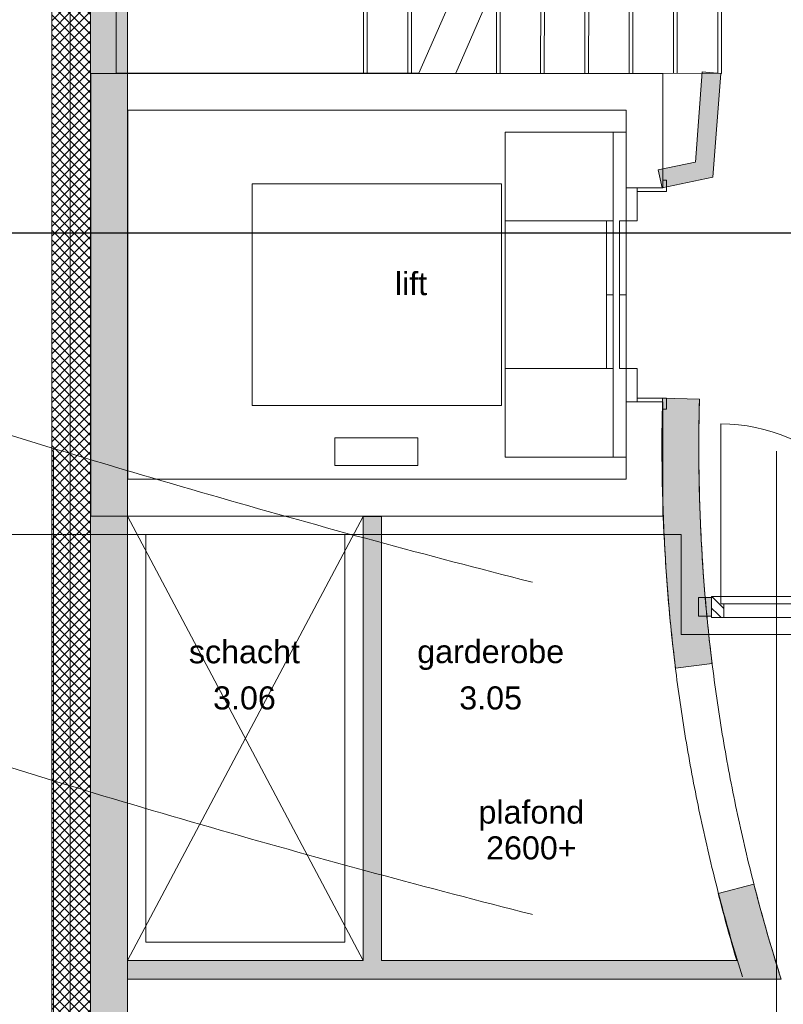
# Model space of a CAD drawing. Extents: x -329828 to 339781, y -55429 to 69176.
# Tile 5 of 140: x -255253 to -251116, y 18600 to 23935. Entities that reach past the tile are written whole.
import ezdxf
from ezdxf.enums import TextEntityAlignment as Align

# ---------------------------------------------------------------- set-up
doc = ezdxf.new("R2010")
doc.units = 0
doc.header["$LTSCALE"] = 50
for name, pattern in [('_ .', [190, 90, -50, 0, -50]), ('B0204', [1300, 1000, -100, 100, -100]), ('B0702', [117.37, 78.119999, -39.250001])]:
    doc.linetypes.add(name, pattern=pattern)
doc.layers.get('0').update_dxf_attribs({"linetype": 'CONTINUOUS'})
for name, color, linetype in [('00 Bestaand', 7, 'CONTINUOUS'), ('00 Bestaand Doorsnede-arcering', 7, 'CONTINUOUS'), ('00 Bestaand Laagscheidingslijnen', 7, 'CONTINUOUS'), ('00 Ruimtenummer', 7, 'CONTINUOUS'), ('00 tekst plafond', 7, 'CONTINUOUS'), ('22 Binnenwanden', 7, 'CONTINUOUS'), ('22 Binnenwanden 2D arcering', 7, 'CONTINUOUS'), ('22 Binnenwanden Deuren', 7, 'CONTINUOUS'), ('22 Binnenwanden Deurlabels', 7, 'CONTINUOUS'), ('22 Binnenwanden Doorsnede-arcering', 7, 'CONTINUOUS'), ('65 Beveiliging', 7, 'CONTINUOUS'), ('A Stramien', 7, 'CONTINUOUS'), ('Tekst_dim 1_ 50', 7, 'CONTINUOUS'), ('WM5448--', 1, 'CONTINUOUS')]:
    doc.layers.add(name, color=color, linetype=linetype)
doc.styles.add('GENERATED_STYLE_1', font='ARIAL.TTF')
doc.styles.get("Standard").update_dxf_attribs({"font": 'ARIAL.TTF'})
doc.linetypes.add('WBDBO 60', pattern='A,0,[1,4 3e verdieping1.Shx,S=13.888889,R=0,X=0,Y=-6.10623e-16],-1750,0', length=1750)
doc.dimstyles.new('GENERATED_STYLE__8', dxfattribs={"dimtxt": 0.18, "dimasz": 136.8, "dimexe": 0.18, "dimexo": 0.0625, "dimgap": 0.09, "dimtad": 0, "dimtih": 1, "dimtoh": 1, "dimdec": 4, "dimzin": 0, "dimdsep": 46, "dimtxsty": 'Standard', "dimcen": 0.09, "dimadec": 0, "dimazin": 0, "dimtfac": 1, "dimtdec": 4, "dimtmove": 0, "dimatfit": 3, "dimldrblk": 'ARROWHEAD_11', "dimfxl": 0, "dimtolj": 1, "dimtzin": 0, "dimarcsym": 0})
pattern_1 = [(45, (0, 0), (-31.8198, 31.8198), [])]
pattern_2 = [(135, (0, 0), (26.516504, 26.516504), []), (-135, (0, 0), (-26.516504, 26.516504), [])]

# ---------------------------------------------------------------- blocks, each defined once
blk = doc.blocks.new('D1c 1 zij bu h 15')
at = {"layer": '22 Binnenwanden 2D arcering', "linetype": 'Continuous', "lineweight": 0}
h = blk.add_hatch(dxfattribs=at)
h.set_pattern_fill('12_NAALDHOUT_0002', color=9, style=0, pattern_type=2)
h.set_pattern_definition(pattern_1)
h.paths.add_polyline_path([(-860, 0), (-860, -114), (-826.5, -114), (-826.5, 0)], flags=0)
h = blk.add_hatch(dxfattribs=at)
h.set_pattern_fill('12_NAALDHOUT_0002', color=9, style=0, pattern_type=2)
h.set_pattern_definition(pattern_1)
h.paths.add_polyline_path([(-826.5, 0), (-826.5, -114), (-810, -114), (-810, 0)], flags=0)
h = blk.add_hatch(dxfattribs=at)
h.set_pattern_fill('12_NAALDHOUT_0002', color=9, style=0, pattern_type=2)
h.set_pattern_definition(pattern_1)
h.paths.add_polyline_path([(-810, -74), (-810, 0), (-793, 0), (-793, -74)], flags=0)
h = blk.add_hatch(dxfattribs=at)
h.set_pattern_fill('12_NAALDHOUT_0002', color=9, style=0, pattern_type=2)
h.set_pattern_definition(pattern_1)
h.paths.add_polyline_path([(124, -74), (107, -74), (107, 0), (124, 0)], flags=0)
h = blk.add_hatch(dxfattribs=at)
h.set_pattern_fill('12_NAALDHOUT_0002', color=9, style=0, pattern_type=2)
h.set_pattern_definition(pattern_1)
h.paths.add_polyline_path([(124, 0), (124, -114), (140.5, -114), (140.5, 0)], flags=0)
h = blk.add_hatch(dxfattribs=at)
h.set_pattern_fill('12_NAALDHOUT_0002', color=9, style=0, pattern_type=2)
h.set_pattern_definition(pattern_1)
h.paths.add_polyline_path([(140.5, 0), (140.5, -114), (157, -114), (157, 0)], flags=0)
h = blk.add_hatch(dxfattribs=at)
h.set_pattern_fill('12_NAALDHOUT_0002', color=9, style=0, pattern_type=2)
h.set_pattern_definition(pattern_1)
h.paths.add_polyline_path([(157, -60), (157, 0), (174, 0), (174, -60)], flags=0)
h = blk.add_hatch(dxfattribs=at)
h.set_pattern_fill('12_NAALDHOUT_0002', color=9, style=0, pattern_type=2)
h.set_pattern_definition(pattern_1)
h.paths.add_polyline_path([(810, -60), (793, -60), (793, 0), (810, 0)], flags=0)
h = blk.add_hatch(dxfattribs=at)
h.set_pattern_fill('12_NAALDHOUT_0002', color=9, style=0, pattern_type=2)
h.set_pattern_definition(pattern_1)
h.paths.add_polyline_path([(810, 0), (810, -114), (826.5, -114), (826.5, 0)], flags=0)
h = blk.add_hatch(dxfattribs=at)
h.set_pattern_fill('12_NAALDHOUT_0002', color=9, style=0, pattern_type=2)
h.set_pattern_definition(pattern_1)
h.paths.add_polyline_path([(860, 0), (826.5, 0), (826.5, -114), (860, -114)], flags=0)
at = {"layer": '22 Binnenwanden Deuren', "color": 9, "linetype": 'Continuous', "lineweight": 0}
for p, q in [((-422.2, 429), (-263.8, 587.4)), ((-422.2, 587.4), (-263.8, 429)), ((-343, 587.4), (-343, -701.4)), ((-422.2, 241.7), (-263.8, 400.2)), ((-422.2, 400.2), (-263.8, 241.7)), ((-810, -114), (-810, -1048)), ((-422.2, -352.2), (-263.8, -510.7)), ((-422.2, -510.7), (-263.8, -352.2)), ((-422.2, -701.4), (-263.8, -543)), ((-422.2, -543), (-263.8, -701.4))]:
    blk.add_line(p, q, dxfattribs=at)
at = {"layer": '22 Binnenwanden Deuren', "color": 1, "linetype": 'Continuous', "lineweight": 0}
for p, q in [((-860, 0), (860, 0)), ((-860, 0), (-860, -114)), ((-793, -74), (-793, 0)), ((107, -74), (107, 0)), ((174, -60), (174, 0)), ((793, -60), (793, 0)), ((860, -114), (860, 0)), ((-860, -107), (-860, -7)), ((860, -107), (860, -7)), ((124, -74), (-810, -74)), ((-810, -74), (-810, -114)), ((124, -114), (124, -74)), ((157, -60), (810, -60)), ((157, -114), (157, -60)), ((810, -114), (810, -60)), ((-860, -114), (860, -114)), ((-810, -114), (124, -114))]:
    blk.add_line(p, q, dxfattribs=at)
at = {"layer": '22 Binnenwanden Deuren', "color": 9, "linetype": 'Continuous', "lineweight": 0}
for centre, radius, start, end in [((-343, 160), 72.3, 270, 90), ((-343, 15.3), 72.3, 90, 270), ((-343, -129.3), 72.3, 270, 90), ((-810, -114), 934, 270, 0), ((-343, -274), 72.3, 90, 270)]:
    blk.add_arc(centre, radius, start, end, dxfattribs=at)
blk = doc.blocks.new('Deur en raam marker 15+_3')
at = {"layer": '22 Binnenwanden Deurlabels', "color": 2, "lineweight": 0, "style": 'GENERATED_STYLE_1'}
blk.add_attdef('AC_WIDO_ID', text='', height=125, dxfattribs=at).set_placement((-47.4, -340.6), align=Align.BOTTOM_LEFT)
blk = doc.blocks.new('Wall_1_2', base_point=(9888.6, 20703.3))
at = {"layer": '22 Binnenwanden Doorsnede-arcering', "linetype": 'Continuous', "lineweight": 0}
for points in [[(9888.6, 20803.3), (9888.6, 20703.3), (9959.3, 20703.3), (9959.3, 20803.3)], [(11711, 20803.3), (11679.3, 20803.3), (11679.3, 20703.3), (11711, 20703.3)]]:
    blk.add_hatch(color=255, dxfattribs=at).paths.add_polyline_path(points, flags=0)
at = {"layer": '22 Binnenwanden', "color": 1, "linetype": 'Continuous', "lineweight": 0}
for p, q in [((9959.3, 20803.3), (9888.6, 20803.3)), ((9888.6, 20803.3), (9888.6, 20703.3)), ((9959.3, 20803.3), (9959.3, 20703.3)), ((11679.3, 20803.3), (11679.3, 20703.3)), ((11711, 20803.3), (11679.3, 20803.3)), ((11711, 20703.3), (11711, 20803.3)), ((9888.6, 20703.3), (9959.3, 20703.3)), ((11679.3, 20703.3), (11711, 20703.3))]:
    blk.add_line(p, q, dxfattribs=at)
for p in [(9959.3, 20803.3), (11679.3, 20803.3)]:
    blk.add_point(p, dxfattribs=at)
at = {"layer": '22 Binnenwanden Deuren', "color": 1, "linetype": 'Continuous', "lineweight": 0, "xscale": -1, "zscale": 1000, "rotation": 180}
blk.add_blockref('D1c 1 zij bu h 15', (10819.3, 20696.3), dxfattribs=at)
at = {"layer": '22 Binnenwanden Deurlabels', "color": 9, "linetype": 'Continuous', "lineweight": 0}
ref = blk.add_blockref('Deur en raam marker 15+_3', (10819.3, 20803.3), dxfattribs=at)
ref.add_attrib('AC_WIDO_ID', 'h', dxfattribs={"color": 2, "linetype": 'Continuous', "lineweight": 0, "height": 125, "style": 'GENERATED_STYLE_1'}).set_placement((10771.9, 20462.8), align=Align.BOTTOM_LEFT)
blk = doc.blocks.new('Wall_15_2', base_point=(6795, 23643.9))
at = {"layer": '00 Bestaand Doorsnede-arcering', "linetype": 'Continuous', "lineweight": 0}
h = blk.add_hatch(dxfattribs=at)
h.set_pattern_fill('13_45GR_ISOLATIE_0002', color=255, style=0, pattern_type=2)
h.set_pattern_definition(pattern_2)
h.paths.add_polyline_path([(6485, 23643.9), (6385, 23643.9), (6385, 17501.9), (6485, 17501.9)], flags=0)
h = blk.add_hatch(dxfattribs=at)
h.set_pattern_fill('13_45GR_ISOLATIE_0002', color=255, style=0, pattern_type=2)
h.set_pattern_definition(pattern_2)
h.paths.add_polyline_path([(6485, 23643.9), (6485, 17501.9), (6545, 17501.9), (6595, 17501.9), (6595, 23643.9)], flags=0)
blk.add_hatch(color=255, dxfattribs=at).paths.add_polyline_path([(6595, 17501.9), (6610, 17501.9), (6795, 17501.9), (6795, 23643.9), (6595, 23643.9)], flags=0)
at = {"layer": '00 Bestaand', "color": 2, "linetype": 'Continuous', "lineweight": 0}
for p, q in [((6385, 23643.9), (6385, 17501.9)), ((6795, 18836.9), (6795, 23643.9)), ((6795, 17501.9), (6795, 18736.9))]:
    blk.add_line(p, q, dxfattribs=at)
at = {"layer": '00 Bestaand Laagscheidingslijnen', "color": 2, "linetype": 'Continuous', "lineweight": 0}
for p, q in [((6485, 17501.9), (6485, 23643.9)), ((6595, 17501.9), (6595, 23643.9))]:
    blk.add_line(p, q, dxfattribs=at)
blk = doc.blocks.new('Wall_32_2', base_point=(6795, 18736.9))
at = {"layer": '00 Bestaand Doorsnede-arcering', "linetype": 'Continuous', "lineweight": 0}
blk.add_hatch(color=255, dxfattribs=at).paths.add_polyline_path([(6795, 18736.9), (10336, 18736.9), (10096, 18836.9), (6795, 18836.9)], flags=0)
at = {"layer": '00 Bestaand', "color": 1, "linetype": 'Continuous', "lineweight": 0}
for p, q in [((8071.6, 18836.9), (6795, 18836.9)), ((10096, 18836.9), (8171.6, 18836.9)), ((6795, 18736.9), (10336, 18736.9))]:
    blk.add_line(p, q, dxfattribs=at)
blk = doc.blocks.new('Wall_33_2', base_point=(8071.6, 18736.9))
at = {"layer": '00 Bestaand Doorsnede-arcering', "linetype": 'Continuous', "lineweight": 0}
blk.add_hatch(color=255, dxfattribs=at).paths.add_polyline_path([(8171.6, 18836.9), (8171.6, 21243.4), (8071.6, 21243.4), (8071.6, 18836.9)], flags=0)
at = {"layer": '00 Bestaand', "color": 1, "linetype": 'Continuous', "lineweight": 0}
for p, q in [((8171.6, 21243.4), (8071.6, 21243.4)), ((8071.6, 21243.4), (8071.6, 18836.9)), ((8171.6, 18836.9), (8171.6, 21243.4))]:
    blk.add_line(p, q, dxfattribs=at)
blk = doc.blocks.new('Wall_34_2', base_point=(9893.8, 21878.3))
at = {"layer": '00 Bestaand Doorsnede-arcering', "linetype": 'Continuous', "lineweight": 0}
blk.add_hatch(color=255, dxfattribs=at).paths.add_polyline_path([(9693.9, 21883.8, 0.037771), (9763.8, 20421), (9962.3, 20445.6, -0.037771), (9893.8, 21878.3)], flags=0)
at = {"layer": '00 Bestaand', "color": 1, "linetype": 'Continuous', "lineweight": 0}
for p, q in [((9893.8, 21878.3), (9693.9, 21883.8)), ((9763.8, 20421), (9962.3, 20445.6))]:
    blk.add_line(p, q, dxfattribs=at)
for radius in [9707, 9507]:
    blk.add_arc((19397.2, 21614.2), radius, 178.40798, 187.06044, dxfattribs=at)
blk = doc.blocks.new('Wall_35_2', base_point=(10188.7, 19250.5))
at = {"layer": '00 Bestaand Doorsnede-arcering', "linetype": 'Continuous', "lineweight": 0}
blk.add_hatch(color=255, dxfattribs=at).paths.add_polyline_path([(9995, 19200.8, 0.009728), (10096, 18836.9), (10336, 18736.9, -0.014055), (10188.7, 19250.5)], flags=0)
at = {"layer": '00 Bestaand', "color": 1, "linetype": 'Continuous', "lineweight": 0}
blk.add_line((10188.7, 19250.5), (9995, 19200.8), dxfattribs=at)
for radius, end in [(9507, 197.61665), (9707, 196.62518)]:
    blk.add_arc((19397.2, 21614.2), radius, 194.39576, end, dxfattribs=at)
blk = doc.blocks.new('Wall_51_2', base_point=(6795, 23643.9))
at = {"layer": '00 Bestaand Doorsnede-arcering', "linetype": 'Continuous', "lineweight": 0}
h = blk.add_hatch(dxfattribs=at)
h.set_pattern_fill('13_45GR_ISOLATIE_0002', color=255, style=0, pattern_type=2)
h.set_pattern_definition(pattern_2)
h.paths.add_polyline_path([(6485, 23643.9), (6485, 27298.9), (6385, 27428.2), (6385, 23643.9)], flags=0)
h = blk.add_hatch(dxfattribs=at)
h.set_pattern_fill('13_45GR_ISOLATIE_0002', color=255, style=0, pattern_type=2)
h.set_pattern_definition(pattern_2)
h.paths.add_polyline_path([(6595, 23643.9), (6595, 27156.6), (6485, 27298.9), (6485, 23643.9)], flags=0)
blk.add_hatch(color=255, dxfattribs=at).paths.add_polyline_path([(6795, 23643.9), (6795, 26897.9), (6595, 27156.6), (6595, 23643.9)], flags=0)
at = {"layer": '00 Bestaand', "color": 2, "linetype": 'Continuous', "lineweight": 0}
for p, q in [((6385, 27428.2), (6385, 23643.9)), ((6795, 23643.9), (6795, 26897.9))]:
    blk.add_line(p, q, dxfattribs=at)
at = {"layer": '00 Bestaand Laagscheidingslijnen', "color": 2, "linetype": 'Continuous', "lineweight": 0}
for p, q in [((6485, 23643.9), (6485, 27298.9)), ((6595, 23643.9), (6595, 27156.6))]:
    blk.add_line(p, q, dxfattribs=at)
blk = doc.blocks.new('Wall_110_2', base_point=(10008.5, 23643.9))
at = {"layer": '00 Bestaand Doorsnede-arcering', "linetype": 'Continuous', "lineweight": 0}
blk.add_hatch(color=255, dxfattribs=at).paths.add_polyline_path([(9908.8, 23651.6), (9871.3, 23163.5), (9965.3, 23081.3), (10008.5, 23643.9)], flags=0)
at = {"layer": '00 Bestaand', "color": 1, "linetype": 'Continuous', "lineweight": 0}
for p, q in [((9908.8, 23651.6), (9871.3, 23163.5)), ((10008.5, 23643.9), (9908.8, 23651.6)), ((9965.3, 23081.3), (10008.5, 23643.9))]:
    blk.add_line(p, q, dxfattribs=at)
blk = doc.blocks.new('Wall_111_2', base_point=(9965.3, 23081.3))
at = {"layer": '00 Bestaand Doorsnede-arcering', "linetype": 'Continuous', "lineweight": 0}
blk.add_hatch(color=255, dxfattribs=at).paths.add_polyline_path([(9871.3, 23163.5), (9670.3, 23120.7), (9691.1, 23022.9), (9965.3, 23081.3)], flags=0)
at = {"layer": '00 Bestaand', "color": 1, "linetype": 'Continuous', "lineweight": 0}
for p, q in [((9871.3, 23163.5), (9670.3, 23120.7)), ((9670.3, 23120.7), (9691.1, 23022.9)), ((9691.1, 23022.9), (9965.3, 23081.3))]:
    blk.add_line(p, q, dxfattribs=at)
blk = doc.blocks.new('Trap bordes 15_3')
at = {"layer": '00 Bestaand', "color": 252, "linetype": 'B0702', "lineweight": 0}
for p, q in [((2180, 2400), (0, 2400)), ((0, 2400), (0, 1300)), ((240, 1300), (240, 2400)), ((260, 1300), (260, 2400)), ((480, 1300), (480, 2400)), ((500, 1300), (500, 2400)), ((720, 1300), (720, 2400)), ((740, 1300), (740, 2400)), ((960, 1300), (960, 2400)), ((980, 1300), (980, 2400)), ((1200, 1300), (1200, 2400)), ((1220, 1300), (1220, 2400)), ((1440, 1300), (1440, 2400)), ((1460, 1300), (1460, 2400)), ((1680, 1300), (1680, 2400)), ((1700, 1300), (1700, 2400)), ((1920, 1300), (1920, 2400)), ((1940, 1300), (1940, 2400)), ((3260, 2400), (2160, 2400)), ((2160, 1300), (2160, 2400)), ((2180, 1300), (2180, 2400)), ((2180, 1300), (2180, 2400)), ((3260, 0), (3260, 2400)), ((0, 1300), (2180, 1300)), ((2160, 1300), (2160, 1100)), ((0, 1100), (0, 0)), ((240, 1100), (240, 0)), ((480, 1100), (480, 0)), ((720, 1100), (720, 0)), ((1140, 1100), (1620, 0)), ((1900, 1100), (1140, 1100)), ((1180, 1100), (1180, 1008.3)), ((1200, 1100), (1200, 962.5)), ((1420, 1100), (1420, 458.3)), ((1440, 1100), (1440, 412.5)), ((1660, 1100), (1660, 0)), ((1680, 1100), (1680, 0)), ((2160, 1100), (1900, 1100)), ((1900, 0), (1900, 1100)), ((1900, 1100), (1900, 0)), ((1920, 1100), (1920, 0)), ((960, 1054.2), (960, 0)), ((1200, 504.2), (1200, 0)), ((1620, 0), (1900, 0)), ((1900, 0), (3260, 0))]:
    blk.add_line(p, q, dxfattribs=at)
at = {"layer": '00 Bestaand', "color": 9, "linetype": 'B0204', "lineweight": 0}
for p, q in [((250, 2050), (0, 1850)), ((0, 1850), (250, 1650)), ((2180, 1850), (0, 1850)), ((2160, 1850), (2710, 1850)), ((2710, 550), (2710, 1850)), ((1380, 550), (1920, 550)), ((1920, 550), (2710, 550))]:
    blk.add_line(p, q, dxfattribs=at)
at = {"layer": '00 Bestaand', "color": 1, "linetype": 'Continuous', "lineweight": 0}
for p, q in [((-20, 1100), (-20, 0)), ((940, 1100), (-20, 1100)), ((220, 1100), (220, 0)), ((460, 1100), (460, 0)), ((700, 1100), (700, 0)), ((1420, 0), (940, 1100)), ((940, 1100), (940, 0)), ((1180, 550), (1180, 0)), ((-20, 0), (1420, 0))]:
    blk.add_line(p, q, dxfattribs=at)
at = {"layer": '00 Bestaand', "color": 9, "linetype": 'Continuous', "lineweight": 0}
for p, q in [((1180, 550), (930, 750)), ((-20, 550), (1180, 550)), ((930, 350), (1180, 550))]:
    blk.add_line(p, q, dxfattribs=at)
for start, end in [(90, 270), (270, 90)]:
    blk.add_arc((-20, 550), 100, start, end, dxfattribs=at)
blk = doc.blocks.new('Trap bordes 15_4')
at = {"layer": '00 Bestaand', "color": 252, "linetype": 'B0702', "lineweight": 0}
for p, q in [((2180, 2400), (0, 2400)), ((0, 2400), (0, 1300)), ((240, 1300), (240, 2400)), ((260, 1300), (260, 2400)), ((480, 1300), (480, 2400)), ((500, 1300), (500, 2400)), ((720, 1300), (720, 2400)), ((740, 1300), (740, 2400)), ((960, 1300), (960, 2400)), ((980, 1300), (980, 2400)), ((1200, 1300), (1200, 2400)), ((1220, 1300), (1220, 2400)), ((1440, 1300), (1440, 2400)), ((1460, 1300), (1460, 2400)), ((1680, 1300), (1680, 2400)), ((1700, 1300), (1700, 2400)), ((1920, 1300), (1920, 2400)), ((1940, 1300), (1940, 2400)), ((3260, 2400), (2160, 2400)), ((2160, 1300), (2160, 2400)), ((2180, 1300), (2180, 2400)), ((2180, 1300), (2180, 2400)), ((3260, 0), (3260, 2400)), ((0, 1300), (2180, 1300)), ((2160, 1300), (2160, 1100)), ((0, 1100), (0, 0)), ((240, 1100), (240, 0)), ((480, 1100), (480, 0)), ((720, 1100), (720, 0)), ((1140, 1100), (1620, 0)), ((1900, 1100), (1140, 1100)), ((1180, 1100), (1180, 1008.3)), ((1200, 1100), (1200, 962.5)), ((1420, 1100), (1420, 458.3)), ((1440, 1100), (1440, 412.5)), ((1660, 1100), (1660, 0)), ((1680, 1100), (1680, 0)), ((2160, 1100), (1900, 1100)), ((1900, 0), (1900, 1100)), ((1900, 1100), (1900, 0)), ((1920, 1100), (1920, 0)), ((960, 1054.2), (960, 0)), ((1200, 504.2), (1200, 0)), ((1620, 0), (1900, 0)), ((1900, 0), (3260, 0))]:
    blk.add_line(p, q, dxfattribs=at)
at = {"layer": '00 Bestaand', "color": 9, "linetype": 'B0204', "lineweight": 0}
for p, q in [((250, 2050), (0, 1850)), ((0, 1850), (250, 1650)), ((2180, 1850), (0, 1850)), ((2160, 1850), (2710, 1850)), ((2710, 550), (2710, 1850)), ((1380, 550), (1920, 550)), ((1920, 550), (2710, 550))]:
    blk.add_line(p, q, dxfattribs=at)
at = {"layer": '00 Bestaand', "color": 1, "linetype": 'Continuous', "lineweight": 0}
for p, q in [((-20, 1100), (-20, 0)), ((940, 1100), (-20, 1100)), ((220, 1100), (220, 0)), ((460, 1100), (460, 0)), ((700, 1100), (700, 0)), ((1420, 0), (940, 1100)), ((940, 1100), (940, 0)), ((1180, 550), (1180, 0)), ((-20, 0), (1420, 0))]:
    blk.add_line(p, q, dxfattribs=at)
at = {"layer": '00 Bestaand', "color": 9, "linetype": 'Continuous', "lineweight": 0}
for p, q in [((1180, 550), (930, 750)), ((-20, 550), (1180, 550)), ((930, 350), (1180, 550))]:
    blk.add_line(p, q, dxfattribs=at)
for start, end in [(90, 270), (270, 90)]:
    blk.add_arc((-20, 550), 100, start, end, dxfattribs=at)
blk = doc.blocks.new('Lift 04 15+')
at = {"layer": '00 Bestaand', "color": 3, "linetype": 'Continuous', "lineweight": 0}
for p, q in [((-200, -200), (-200, 2900)), ((-200, 2900), (2199, 2900)), ((2199, -200), (2199, 2900)), ((0, 0), (0, 2700)), ((0, 2700), (1999, 2700)), ((1999, 0), (1999, 2700)), ((0, 0), (419.5, 0)), ((419.5, 0), (419.5, -200)), ((1579.5, 0), (1999, 0)), ((1579.5, 0), (1579.5, -200)), ((-200, -200), (419.5, -200)), ((1579.5, -200), (2199, -200))]:
    blk.add_line(p, q, dxfattribs=at)
at = {"layer": '00 Bestaand', "color": 9, "linetype": 'Continuous', "lineweight": 0}
for p, q in [((1599.5, 2025), (399.5, 2025)), ((399.5, 2025), (399.5, 675)), ((1599.5, 675), (1599.5, 2025)), ((75, 1577.3), (225, 1577.3)), ((75, 1577.3), (75, 1127.1)), ((225, 1577.3), (225, 1127.1)), ((225, 1127.1), (75, 1127.1)), ((1879.5, 655), (119.5, 655)), ((119.5, 655), (119.5, 0)), ((399.5, 675), (1599.5, 675)), ((599.5, 70), (599.5, 655)), ((1399.5, 70), (1399.5, 655)), ((1879.5, 0), (1879.5, 655)), ((119.5, 70), (1879.5, 70)), ((599.5, 105), (1399.5, 105)), ((999.5, 70), (999.5, 105)), ((119.5, 0), (1879.5, 0)), ((419.5, 0), (599.5, 0)), ((419.5, -60), (419.5, 0)), ((419.5, 0), (1579.5, 0)), ((1399.5, 35), (599.5, 35)), ((599.5, 35), (599.5, 0)), ((599.5, 0), (599.5, -60)), ((599.5, 0), (1399.5, 0)), ((999.5, 0), (999.5, 35)), ((1399.5, 0), (1399.5, 35)), ((1579.5, 0), (1399.5, 0)), ((1399.5, 0), (1399.5, -60)), ((1579.5, -60), (1579.5, 0)), ((599.5, -60), (419.5, -60)), ((439.5, -220), (439.5, -60)), ((1399.5, -60), (1579.5, -60)), ((1559.5, -220), (1559.5, -60)), ((379.5, -200), (379.5, -220)), ((1619.5, -200), (1619.5, -220)), ((379.5, -220), (439.5, -220)), ((1619.5, -220), (1559.5, -220))]:
    blk.add_line(p, q, dxfattribs=at)
blk = doc.blocks.new('ARROWHEAD_11')
at = {"color": 0, "linetype": 'Continuous', "lineweight": 0}
blk.add_line((0, 0), (-1, 0), dxfattribs=at)
at = {"color": 0, "linetype": 'Continuous', "lineweight": 0, "const_width": 0.25, "flags": 128}
blk.add_lwpolyline([(-0.125, 0, 1), (0.125, 0, 1)], format="xyb", close=True, dxfattribs=at)
blk = doc.blocks.new('fdsdfh')
at = {"color": 1, "linetype": 'B0702', "lineweight": 0, "flags": 128}
for points in [[(-342654.8, 71875.5, 0.08305), (-342223.5, 68768.7)], [(-342456.1, 71898.6, 0.08305), (-342024.8, 68791.8)]]:
    blk.add_lwpolyline(points, format="xyb", dxfattribs=at)
at = {"layer": '00 Bestaand', "color": 1, "linetype": 'B0702', "lineweight": 0, "flags": 128}
for points in [[(-344278.3, 68857.2), (-345555.3, 71265.5)], [(-345554.9, 68857.2), (-344278.3, 71263.7)]]:
    blk.add_lwpolyline(points, dxfattribs=at)
at = {"layer": '65 Beveiliging', "color": 1, "linetype": 'WBDBO 60', "lineweight": 0, "flags": 128}
for points in [[(-346934.1, 71165.2), (-342555.3, 71165.2), (-342555.3, 70623.6), (-340728.1, 70623.6), (-340672.5, 70136.8), (-338222.6, 69707.1), (-338222.6, 77231.8)], [(-344378.3, 71165.5), (-344378.3, 68957.2), (-345455.6, 68957.2), (-345455.6, 71167.4)]]:
    blk.add_lwpolyline(points, dxfattribs=at)
at = {"layer": 'A Stramien', "color": 9, "linetype": '_ .', "lineweight": 0, "flags": 128}
for points in [[(-345955.6, 57617.2), (-345955.6, 88255.4)], [(-345555.6, 57617.2), (-345555.6, 88255.4)], [(-342038.6, 57617.2), (-342038.6, 88255.4)]]:
    blk.add_lwpolyline(points, dxfattribs=at)
for points in [[(-305728.9, 72199.7), (-323977.9, 69395.6, -0.123), (-351351.8, 73578.1)], [(-305728.9, 70399.7), (-323967.9, 67595.6, -0.123), (-351352.6, 71777.4)]]:
    blk.add_lwpolyline(points, format="xyb", dxfattribs=at)
at = {"layer": '00 Bestaand', "color": 1, "lineweight": 0}
for name, p in [('Wall_51_2', (-345554.9, 73664.2)), ('Wall_15_2', (-345554.9, 73664.2)), ('Wall_110_2', (-342341.4, 73664.2)), ('Wall_111_2', (-342384.7, 73101.6)), ('Wall_34_2', (-342456.1, 71898.6)), ('Wall_33_2', (-344278.3, 68757.2)), ('Wall_35_2', (-342161.3, 69270.8)), ('Wall_32_2', (-345554.9, 68757.2))]:
    blk.add_blockref(name, p, dxfattribs=at)
at = {"layer": '00 Bestaand', "color": 1, "linetype": 'Continuous', "lineweight": 0, "xscale": -1, "zscale": 1000, "rotation": 359.955641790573}
for name in ['Trap bordes 15_3', 'Trap bordes 15_4']:
    blk.add_blockref(name, (-342356.8, 73664.2), dxfattribs=at)
at = {"layer": '00 Bestaand', "color": 1, "linetype": 'Continuous', "lineweight": 0, "zscale": 1000, "rotation": 90}
blk.add_blockref('Lift 04 15+', (-342854.2, 71465.2), dxfattribs=at)
at = {"layer": '22 Binnenwanden', "color": 1, "lineweight": 0}
blk.add_blockref('Wall_1_2', (-342461.3, 70723.6), dxfattribs=at)
at = {"layer": '00 Ruimtenummer', "color": 2, "linetype": 'Continuous', "lineweight": 0, "char_height": 125, "attachment_point": 5, "style": 'GENERATED_STYLE_1'}
for s, insert in [('{3.06}', (-344921.5, 70279.4)), ('{3.05}', (-343587.6, 70279.4))]:
    blk.add_mtext(s, dxfattribs=dict(at, insert=insert))
at = {"layer": '00 tekst plafond', "color": 1, "linetype": 'Continuous', "lineweight": 0, "insert": (-343367.1, 69563.9), "char_height": 125, "attachment_point": 5, "line_spacing_factor": 0.930826, "style": 'GENERATED_STYLE_1'}
blk.add_mtext('{plafond\\P2600+}', dxfattribs=at)
at = {"layer": 'Tekst_dim 1_ 50', "color": 1, "linetype": 'Continuous', "lineweight": 0, "char_height": 125, "attachment_point": 5, "style": 'GENERATED_STYLE_1'}
for s, insert in [('{lift}', (-344019.1, 72524.3)), ('{schacht}', (-344921.5, 70529.5)), ('{garderobe}', (-343587.6, 70512.5))]:
    blk.add_mtext(s, dxfattribs=dict(at, insert=insert))
at = {"layer": 'Tekst_dim 1_ 50', "color": 1, "linetype": 'Continuous', "lineweight": 0, "annotation_type": 0, "has_hookline": 1, "hookline_direction": 1, "text_width": 2132.2}
blk.add_leader([(-340862.1, 72812.4), (-340951.9, 72798.8), (-346287, 72798.8)], dimstyle='GENERATED_STYLE__8', dxfattribs=at)

msp = doc.modelspace()

# ---------------------------------------------------------------- block references
at = {"layer": 'WM5448--'}
msp.add_blockref('fdsdfh', (90886.3, -50020.3), dxfattribs=at)

doc.saveas('drawing.dxf')
